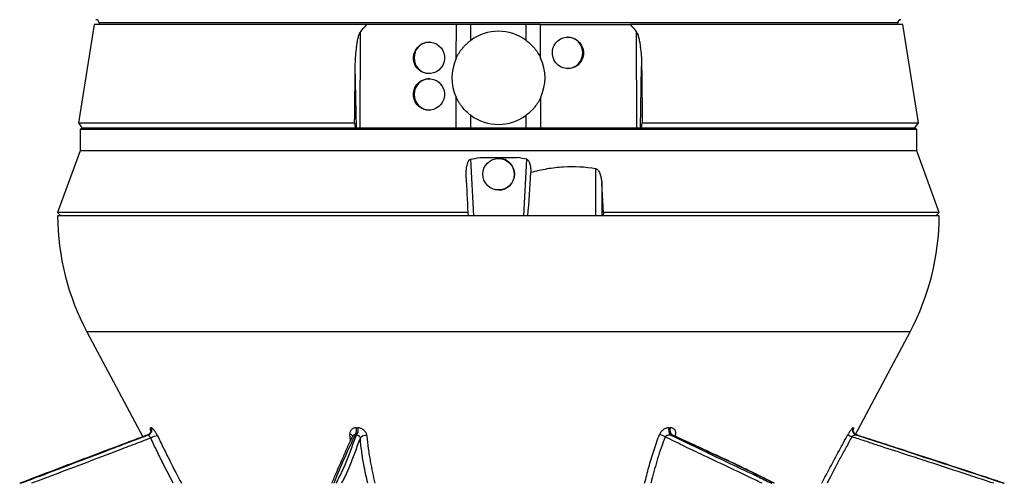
# Model space of a CAD drawing. Header units: millimetres. Extents: x 4080 to 7675, y 754 to 11989.
# Tile 3 of 6: x 4438 to 7398, y 3464 to 4859. Entities that reach past the tile are written whole.
import ezdxf

# ---------------------------------------------------------------- set-up
doc = ezdxf.new("R2010")
doc.units = ezdxf.units.MM
doc.header["$LTSCALE"] = 5

msp = doc.modelspace()

# ---------------------------------------------------------------- linework, layer by layer
at = {"color": 7, "linetype": 'Continuous', "lineweight": 25}
for p, q in [((4662.1, 4844.4), (4614.5, 4549.2)), ((5481.3, 4844.4), (4662.1, 4844.4)), ((4677, 4849.5), (4677.1, 4844.4)), ((5668.7, 4844.4), (5481.3, 4844.4)), ((5750.6, 4844.4), (5668.7, 4844.4)), ((5750.3, 4743.7), (5750.6, 4844.4)), ((5794, 4844.4), (5750.6, 4844.4)), ((5794, 4797.1), (5794, 4844.4)), ((5877.1, 4844.4), (5794, 4844.4)), ((5960.2, 4844.4), (5877.1, 4844.4)), ((6003.6, 4844.4), (5960.2, 4844.4)), ((5960.2, 4797.1), (5960.2, 4844.4)), ((6003.9, 4743.7), (6003.6, 4844.4)), ((6003.6, 4844.4), (6085.5, 4844.4)), ((6085.5, 4844.4), (6272.9, 4844.4)), ((7092.1, 4844.4), (6272.9, 4844.4)), ((7077.1, 4844.4), (7077.2, 4849.5)), ((7139.7, 4549.2), (7092.1, 4844.4)), ((5461, 4534.4), (5461.9, 4821.9)), ((6293.2, 4534.4), (6292.4, 4821.9)), ((5449.9, 4534.4), (5446.7, 4718.8)), ((6304.3, 4534.4), (6307.5, 4718.8)), ((5749.6, 4534.4), (5749.9, 4625.9)), ((6004.6, 4534.4), (6004.3, 4625.9)), ((5794, 4534.4), (5794, 4571.7)), ((5960.2, 4534.4), (5960.2, 4571.7)), ((4614.5, 4549.2), (4625.2, 4534.4)), ((4614.5, 4549.2), (5444.7, 4549.2)), ((4624.6, 4534.4), (4619.6, 4529.4)), ((4619.6, 4529.4), (4619.6, 4464.4)), ((7134.6, 4529.4), (4619.6, 4529.4)), ((4624.6, 4534.4), (7129.6, 4534.4)), ((5444.7, 4549.2), (5446.8, 4534.4)), ((6307.4, 4534.4), (6309.5, 4549.2)), ((6309.5, 4549.2), (7139.7, 4549.2)), ((7129, 4534.4), (7139.7, 4549.2)), ((7134.6, 4529.4), (7129.6, 4534.4)), ((7134.6, 4464.4), (7134.6, 4529.4)), ((4619.6, 4464.4), (4552.1, 4279.4)), ((7134.6, 4464.4), (4619.6, 4464.4)), ((5821.3, 4444.4), (5933.7, 4444.4)), ((5877.5, 4441.9), (5877.5, 4441.9)), ((7202.1, 4279.4), (7134.6, 4464.4)), ((5792.7, 4439.3), (5801.6, 4269.4)), ((5953.3, 4269.4), (5962.2, 4439.3)), ((6170.2, 4269.4), (6170.2, 4410.8)), ((6193.2, 4279.4), (6187.6, 4367.2)), ((6187.6, 4367.2), (6187.6, 4269.4)), ((5877.5, 4346.9), (5877.5, 4346.9)), ((4552.1, 4279.4), (4562.1, 4269.4)), ((5786.1, 4279.4), (4552.1, 4279.4)), ((7202.1, 4269.4), (4552.1, 4269.4)), ((5786.6, 4269.4), (5786.1, 4279.4)), ((6193.2, 4279.4), (6191.5, 4269.4)), ((7202.1, 4279.4), (6193.2, 4279.4)), ((7192.1, 4269.4), (7202.1, 4279.4)), ((4639.9, 3920.1), (4807.7, 3604.4)), ((6950.1, 3611.3), (7114.3, 3920.1)), ((4832, 3631.6), (4833.3, 3631.6)), ((5449.9, 3631.6), (5454.2, 3631.6)), ((6389.5, 3631.6), (6393.6, 3631.6)), ((6943.2, 3631.6), (6944.1, 3631.6)), ((4825.1, 3610.3), (4823.8, 3610.3)), ((5450.9, 3610.3), (5446.5, 3610.3)), ((6397.7, 3610.3), (6393.5, 3610.3)), ((6952.4, 3610.3), (6951.6, 3610.3))]:
    msp.add_line(p, q, dxfattribs=at)
at = {"color": 8, "linetype": 'Continuous', "lineweight": 25}
for p, q in [((5877.1, 4849.5), (4677, 4849.5)), ((7077.2, 4849.5), (5877.1, 4849.5)), ((7114.3, 3920.1), (4639.9, 3920.1)), ((5432.1, 3593.2), (5430.1, 3611.3)), ((4823.8, 3610.3), (4749.4, 3582.4))]:
    msp.add_line(p, q, dxfattribs=at)
at = {"color": 8, "linetype": 'Continuous', "lineweight": 25, "flags": 128}
msp.add_lwpolyline([(6405.4, 3607.5), (6406, 3607.5), (6408.6, 3607.4)], dxfattribs=at)
at = {"color": 7, "linetype": 'Continuous', "lineweight": 25}
for centre, radius, start, end in [((4667, 4849.3), 10, 1, 89), ((7087.2, 4849.3), 10, 91, 179), ((5877.1, 4684.4), 140, 53.5819, 126.4181), ((6083.1, 4759.4), 47.5, 272.0138, 88.1599), ((5670.9, 4744.4), 47.5, 91.868, 267.9584), ((5877.1, 4684.4), 140, 154.9502, 204.7025), ((5877.1, 4684.4), 140, 335.2975, 25.0498), ((5671.1, 4634.4), 47.5, 92.0722, 267.7542), ((5877.1, 4684.4), 140, 233.5819, 306.4181), ((5877.5, 4394.4), 47.5, 270, 90), ((5302.1, 4272.2), 750, 180.2137, 208), ((6452.1, 4272.2), 750, 332, 359.7863), ((4818.6, 3624.5), 15.2, 290.2904, 27.6245), ((4819.8, 3624.5), 15.2, 290.3493, 27.6117), ((5424.9, 3624.6), 26, 326.5778, 15.5472), ((5429, 3624.6), 26.2, 326.8876, 15.4154), ((6355, 3573.6), 38.2, 53.2872, 80.8262), ((6410.9, 3624.6), 22.5, 161.9966, 219.3654), ((6414.9, 3624.6), 22.4, 161.8841, 219.6462), ((6985.8, 3692.9), 100.2, 234.5325, 242.2732), ((6956.6, 3624.5), 15.1, 152.1672, 250.6886), ((6957.4, 3624.5), 15.1, 152.1591, 250.7272), ((4853.8, 3570.3), 37.1, 92.2159, 125.9183), ((5477.1, 3588.8), 19.2, 76.4136, 142.7576)]:
    msp.add_arc(centre, radius, start, end, dxfattribs=at)
at = {"color": 8, "linetype": 'Continuous', "lineweight": 25}
msp.add_arc((5429.7, 3599), 12.2, 40.8867, 88.0253, dxfattribs=at)
at = {"color": 7, "linetype": 'Continuous', "lineweight": 25}
for centre, major_axis, ratio in [((6085.7, 4759.4), (-4.7, 47.3), 0.984511), ((5668.3, 4744.4), (4.7, 47.3), 0.984511), ((5668.1, 4634.4), (4.7, 47.3), 0.984511), ((5877.5, 4394.4), (-33.5, 33.6), 0.999986)]:
    msp.add_ellipse(centre, major_axis=major_axis, ratio=ratio, dxfattribs=at)
msp.add_ellipse((5961.1, 4418.6), major_axis=(21.1, 353.2), ratio=0.041753, start_param=4.278893, end_param=4.660644, dxfattribs=at)
for points in [[(5461.9, 4821.9), (5468.2, 4829.6), (5474.6, 4837.1), (5481.3, 4844.4)], [(6272.9, 4844.4), (6279.6, 4837.1), (6286.1, 4829.6), (6292.4, 4821.9)], [(5444.7, 4549.2), (5445.4, 4605.7), (5446, 4662.3), (5446.7, 4718.8)], [(6307.5, 4718.8), (6308.2, 4662.3), (6308.9, 4605.7), (6309.5, 4549.2)], [(5792.7, 4439.3), (5802.2, 4441.4), (5811.7, 4443), (5821.3, 4444.4)], [(5962.2, 4439.3), (5952.7, 4441.3), (5943.2, 4443), (5933.7, 4444.4)], [(5786.1, 4279.4), (5784.2, 4315.8), (5782.3, 4352.3), (5780.4, 4388.7)]]:
    msp.add_open_spline(points, degree=3, dxfattribs=at)
for points, knots in [([(5446.7, 4718.8), (5446.8, 4727.5), (5447.1, 4736.2), (5448.2, 4753.6), (5448.9, 4762.3), (5450.4, 4775.3), (5451, 4779.7), (5452.2, 4788.4), (5453, 4792.7), (5454.6, 4801.3), (5455.6, 4805.6), (5457.3, 4811.9), (5458, 4814), (5459.2, 4817.1), (5459.6, 4818.2), (5460.6, 4820.1), (5461.1, 4821.1), (5461.9, 4821.9)], [0, 0, 0, 0, 0.25, 0.25, 0.5, 0.5, 0.625, 0.625, 0.75, 0.75, 0.875, 0.875, 0.9375, 0.9375, 0.96875, 0.96875, 1, 1, 1, 1]), ([(5750.3, 4743.7), (5755.2, 4754.3), (5761.4, 4764), (5770.5, 4775.2), (5772.4, 4777.4), (5776.4, 4781.7), (5778.5, 4783.8), (5784.8, 4789.8), (5789.3, 4793.6), (5794, 4797.1)], [0, 0, 0, 0, 0.5, 0.5, 0.625, 0.625, 0.75, 0.75, 1, 1, 1, 1]), ([(5960.2, 4797.1), (5969.7, 4790.1), (5978, 4782.1), (5987.2, 4770.9), (5989, 4768.6), (5992.4, 4763.9), (5994, 4761.5), (5998.7, 4754.1), (6001.5, 4749), (6003.9, 4743.7)], [0, 0, 0, 0, 0.5, 0.5, 0.625, 0.625, 0.75, 0.75, 1, 1, 1, 1]), ([(6292.4, 4821.9), (6293.1, 4821.1), (6293.6, 4820.1), (6294.6, 4818.1), (6295, 4817.1), (6296.2, 4814), (6296.9, 4811.9), (6298.7, 4805.5), (6299.6, 4801.3), (6301.3, 4792.6), (6302, 4788.3), (6303.2, 4779.6), (6303.8, 4775.3), (6305.3, 4762.3), (6306, 4753.6), (6307.1, 4736.2), (6307.4, 4727.5), (6307.5, 4718.8)], [0, 0, 0, 0, 0.03125, 0.03125, 0.0625, 0.0625, 0.125, 0.125, 0.25, 0.25, 0.375, 0.375, 0.5, 0.5, 0.75, 0.75, 1, 1, 1, 1]), ([(5794, 4571.7), (5784.4, 4578.8), (5776, 4586.9), (5766.7, 4598.2), (5764.9, 4600.6), (5761.5, 4605.4), (5759.9, 4607.8), (5755.2, 4615.3), (5752.4, 4620.5), (5749.9, 4625.9)], [0, 0, 0, 0, 0.5, 0.5, 0.625, 0.625, 0.75, 0.75, 1, 1, 1, 1]), ([(6004.3, 4625.9), (5999.4, 4615.2), (5993.2, 4605.3), (5984, 4593.9), (5982, 4591.7), (5978, 4587.3), (5975.9, 4585.2), (5969.5, 4579.1), (5965, 4575.3), (5960.2, 4571.7)], [0, 0, 0, 0, 0.5, 0.5, 0.625, 0.625, 0.75, 0.75, 1, 1, 1, 1]), ([(5780.4, 4388.7), (5780.1, 4393.2), (5780.1, 4397.6), (5780.4, 4406.6), (5780.8, 4411), (5781.8, 4417.7), (5782.2, 4419.9), (5783.2, 4424.3), (5783.8, 4426.5), (5785, 4429.7), (5785.4, 4430.8), (5786.3, 4432.9), (5786.8, 4433.9), (5788.1, 4435.8), (5788.8, 4436.8), (5790.5, 4438.4), (5791.5, 4439.1), (5792.7, 4439.3)], [0, 0, 0, 0, 0.25, 0.25, 0.5, 0.5, 0.625, 0.625, 0.75, 0.75, 0.8125, 0.8125, 0.875, 0.875, 0.9375, 0.9375, 1, 1, 1, 1]), ([(5962.2, 4439.3), (5962.7, 4439.2), (5963.1, 4439), (5964, 4438.6), (5964.4, 4438.3), (5965.5, 4437.4), (5966.1, 4436.7), (5967.8, 4434.5), (5968.6, 4432.8), (5970.1, 4429.5), (5970.7, 4427.7), (5971.7, 4424.3), (5972.1, 4422.5), (5973.2, 4417.3), (5973.7, 4413.7), (5974.4, 4406.6), (5974.6, 4403), (5974.7, 4399.4)], [0, 0, 0, 0, 0.03125, 0.03125, 0.0625, 0.0625, 0.125, 0.125, 0.25, 0.25, 0.375, 0.375, 0.5, 0.5, 0.75, 0.75, 1, 1, 1, 1]), ([(6170.2, 4410.8), (6137.6, 4416), (6105, 4417.6), (6055.9, 4414.7), (6039.6, 4412.8), (6006.8, 4407.4), (5990.7, 4403.8), (5974.7, 4399.4)], [0, 0, 0, 0, 0.5, 0.5, 0.75, 0.75, 1, 1, 1, 1]), ([(6170.2, 4410.8), (6170.8, 4410.7), (6171.3, 4410.6), (6172.3, 4410.1), (6172.7, 4409.9), (6174, 4409), (6174.8, 4408.2), (6176.2, 4406.6), (6176.9, 4405.8), (6178, 4404.1), (6178.6, 4403.1), (6180, 4400.4), (6180.9, 4398.5), (6182.3, 4394.7), (6183, 4392.8), (6184.7, 4387), (6185.6, 4383.1), (6186.9, 4375.1), (6187.4, 4371.2), (6187.6, 4367.2)], [0, 0, 0, 0, 0.03125, 0.03125, 0.0625, 0.0625, 0.125, 0.125, 0.1875, 0.1875, 0.25, 0.25, 0.375, 0.375, 0.5, 0.5, 0.75, 0.75, 1, 1, 1, 1]), ([(4832.4, 3621.7), (4832.4, 3621.7), (4832.4, 3621.7), (4832.4, 3620.4), (4831.8, 3617.8), (4830, 3614.6), (4827.1, 3611.7), (4824.6, 3610.8), (4823.5, 3610.3)], [0, 0, 0, 0, 0.086208, 0.217363, 0.390448, 0.592477, 0.811796, 1, 1, 1, 1]), ([(4852.4, 3607.4), (4851.7, 3608.9), (4850.9, 3610.4), (4849.3, 3613.5), (4848.4, 3615), (4846.6, 3617.9), (4845.7, 3619.3), (4844.3, 3621.3), (4843.9, 3622), (4842.9, 3623.2), (4842, 3624.4), (4841.1, 3625.5), (4840.2, 3626.5), (4839.8, 3627), (4838.5, 3628.3), (4837.7, 3629.1), (4836.2, 3630.3), (4835.5, 3630.8), (4834.3, 3631.4), (4833.7, 3631.6), (4833.3, 3631.6)], [0, 0, 0, 0, 0.125, 0.125, 0.25, 0.25, 0.375, 0.375, 0.4375, 0.4375, 0.5, 0.5625, 0.5625, 0.625, 0.625, 0.75, 0.75, 0.875, 0.875, 1, 1, 1, 1]), ([(5449.9, 3631.6), (5448.4, 3631.6), (5447, 3631.4), (5444.2, 3630.9), (5442.9, 3630.5), (5440.4, 3629.5), (5439.2, 3628.9), (5437.1, 3627.5), (5436.1, 3626.6), (5434.3, 3624.8), (5433.5, 3623.8), (5432.1, 3621.6), (5431.6, 3620.4), (5430.7, 3618), (5430.4, 3616.7), (5430.1, 3614), (5430, 3612.7), (5430.1, 3611.3)], [0, 0, 0, 0, 0.125, 0.125, 0.25, 0.25, 0.375, 0.375, 0.5, 0.5, 0.625, 0.625, 0.75, 0.75, 0.875, 0.875, 1, 1, 1, 1]), ([(5481.6, 3607.4), (5481.5, 3608.9), (5481.2, 3610.4), (5480.3, 3613.5), (5479.7, 3615), (5478.2, 3617.9), (5477.3, 3619.3), (5475.7, 3621.3), (5475.1, 3622), (5473.9, 3623.2), (5472.7, 3624.4), (5471.4, 3625.5), (5470, 3626.5), (5469.2, 3627), (5467, 3628.3), (5465.5, 3629.1), (5462.3, 3630.3), (5460.7, 3630.8), (5457.4, 3631.4), (5455.8, 3631.6), (5454.2, 3631.6)], [0, 0, 0, 0, 0.125, 0.125, 0.25, 0.25, 0.375, 0.375, 0.4375, 0.4375, 0.5, 0.5625, 0.5625, 0.625, 0.625, 0.75, 0.75, 0.875, 0.875, 1, 1, 1, 1]), ([(6389.5, 3631.6), (6388.1, 3631.6), (6386.6, 3631.4), (6383.7, 3630.9), (6382.3, 3630.5), (6379.4, 3629.5), (6378, 3628.9), (6375.2, 3627.5), (6373.9, 3626.6), (6371.3, 3624.8), (6370.1, 3623.8), (6367.8, 3621.6), (6366.7, 3620.4), (6364.7, 3618), (6363.8, 3616.7), (6362.3, 3614), (6361.6, 3612.7), (6361.1, 3611.3)], [0, 0, 0, 0, 0.125, 0.125, 0.25, 0.25, 0.375, 0.375, 0.5, 0.5, 0.625, 0.625, 0.75, 0.75, 0.875, 0.875, 1, 1, 1, 1]), ([(6408.6, 3607.4), (6409.2, 3608.9), (6409.6, 3610.4), (6410.1, 3613.5), (6410.3, 3615), (6410.1, 3617.9), (6409.9, 3619.3), (6409.3, 3621.3), (6409.1, 3622), (6408.5, 3623.2), (6407.9, 3624.4), (6407.1, 3625.5), (6406.3, 3626.5), (6405.8, 3627), (6404.3, 3628.3), (6403.2, 3629.1), (6400.8, 3630.3), (6399.4, 3630.8), (6396.6, 3631.4), (6395.1, 3631.6), (6393.6, 3631.6)], [0, 0, 0, 0, 0.125, 0.125, 0.25, 0.25, 0.375, 0.375, 0.4375, 0.4375, 0.5, 0.5625, 0.5625, 0.625, 0.625, 0.75, 0.75, 0.875, 0.875, 1, 1, 1, 1]), ([(6943.2, 3631.6), (6942.9, 3631.6), (6942.6, 3631.4), (6941.7, 3630.9), (6941.3, 3630.5), (6940.2, 3629.5), (6939.6, 3628.9), (6938.3, 3627.5), (6937.6, 3626.6), (6936.2, 3624.8), (6935.4, 3623.8), (6933.9, 3621.6), (6933.1, 3620.4), (6931.5, 3618), (6930.7, 3616.7), (6929.2, 3614), (6928.4, 3612.7), (6927.6, 3611.3)], [0, 0, 0, 0, 0.125, 0.125, 0.25, 0.25, 0.375, 0.375, 0.5, 0.5, 0.625, 0.625, 0.75, 0.75, 0.875, 0.875, 1, 1, 1, 1]), ([(6951.9, 3610.7), (6951.3, 3610.9), (6949.2, 3611.6), (6946.4, 3614), (6944.2, 3617.3), (6943.1, 3620.4), (6942.9, 3622.8), (6942.9, 3624.1), (6943, 3624.5), (6943, 3624.5), (6943, 3624.4)], [0, 0, 0, 0, 0.08852, 0.307711, 0.490588, 0.648943, 0.786151, 0.888371, 0.978372, 1, 1, 1, 1]), ([(4749.4, 3582.4), (4731, 3575.5), (4644.4, 3543.1), (4542.2, 3504.2), (4456.7, 3471.6), (4439, 3464.8), (4438, 3464.4)], [0, 0, 0, 0, 0.175576, 0.827191, 0.990105, 1, 1, 1, 1]), ([(4824, 3610.5), (4814.6, 3607), (4789.3, 3597.6), (4764.3, 3588.2), (4748.6, 3582.2)], [0, 0, 0, 0, 0.371533, 1, 1, 1, 1]), ([(4823.8, 3610.3), (4823.8, 3610.3), (4823.8, 3610.4), (4824, 3610.3), (4824.1, 3610.2)], [0, 0, 0, 0, 0.4300103, 1, 1, 1, 1]), ([(4825.1, 3610.3), (4825.1, 3610.2), (4825.1, 3610.1), (4825.2, 3609.8), (4825.3, 3609.5), (4825.6, 3609), (4825.8, 3608.6), (4826.3, 3607.9), (4826.6, 3607.4), (4827.3, 3606.5), (4827.7, 3605.9), (4828.5, 3604.8), (4828.9, 3604.3), (4829.8, 3603.1), (4830.3, 3602.5), (4831.2, 3601.4), (4831.6, 3600.9), (4832.1, 3600.4)], [0, 0, 0, 0, 0.125, 0.125, 0.25, 0.25, 0.375, 0.375, 0.5, 0.5, 0.625, 0.625, 0.75, 0.75, 0.875, 0.875, 1, 1, 1, 1]), ([(5439, 3607.5), (5437, 3603.5), (5429.7, 3588.8), (5418.3, 3563.2), (5402.2, 3525.2), (5387.3, 3492.7), (5378, 3469.9), (5375.8, 3464.4)], [0, 0, 0, 0, 0.084931, 0.310871, 0.532386, 0.887545, 1, 1, 1, 1]), ([(5450.9, 3610.3), (5451.5, 3610.2), (5452, 3610.1), (5453.2, 3609.8), (5453.8, 3609.5), (5455, 3609), (5455.6, 3608.6), (5456.8, 3607.9), (5457.4, 3607.4), (5458.5, 3606.5), (5459, 3605.9), (5460, 3604.8), (5460.3, 3604.3), (5461, 3603.1), (5461.3, 3602.5), (5461.7, 3601.4), (5461.8, 3600.9), (5461.9, 3600.4)], [0, 0, 0, 0, 0.125, 0.125, 0.25, 0.25, 0.375, 0.375, 0.5, 0.5, 0.625, 0.625, 0.75, 0.75, 0.875, 0.875, 1, 1, 1, 1]), ([(6377.8, 3604.2), (6378.6, 3605.2), (6379.6, 3606.1), (6382, 3607.7), (6383.3, 3608.4), (6385.3, 3609.2), (6386, 3609.4), (6387.5, 3609.8), (6388.2, 3610), (6389.7, 3610.2), (6390.5, 3610.3), (6392, 3610.4), (6392.7, 3610.4), (6393.5, 3610.3)], [0, 0, 0, 0, 0.25, 0.25, 0.5, 0.5, 0.625, 0.625, 0.75, 0.75, 0.875, 0.875, 1, 1, 1, 1]), ([(6706.7, 3464.4), (6689.5, 3473), (6657.6, 3489), (6610.2, 3512.2), (6563.6, 3534.2), (6505.9, 3561), (6452, 3585.8), (6414.2, 3603.4), (6402.3, 3609), (6401.7, 3609.2)], [0, 0, 0, 0, 0.176025, 0.327, 0.476185, 0.631654, 0.88289, 0.994785, 1, 1, 1, 1]), ([(6939.1, 3604.2), (6940.3, 3605.2), (6941.4, 3606.1), (6943.8, 3607.7), (6944.9, 3608.4), (6946.6, 3609.2), (6947.1, 3609.4), (6948.2, 3609.8), (6948.7, 3610), (6949.6, 3610.2), (6950, 3610.3), (6950.9, 3610.4), (6951.2, 3610.4), (6951.6, 3610.3)], [0, 0, 0, 0, 0.25, 0.25, 0.5, 0.5, 0.625, 0.625, 0.75, 0.75, 0.875, 0.875, 1, 1, 1, 1]), ([(6951.6, 3610.3), (7001.2, 3594.1), (7129.1, 3552.4), (7276.2, 3504.2), (7375, 3471.6), (7395.7, 3464.8), (7396.9, 3464.4)], [0, 0, 0, 0, 0.333704, 0.860336, 0.992003, 1, 1, 1, 1]), ([(7397.6, 3464.4), (7375.7, 3471.7), (7311.7, 3492.9), (7205.8, 3527.8), (7100.8, 3562.1), (7016.8, 3589.4), (6974.4, 3603.2), (6952.9, 3610.1), (6952.4, 3610.3)], [0, 0, 0, 0, 0.147184, 0.43046, 0.713708, 0.855336, 0.996958, 1, 1, 1, 1])]:
    msp.add_open_spline(points, degree=3, knots=knots, dxfattribs=at)
at = {"color": 8, "linetype": 'Continuous', "lineweight": 25}
for points, knots in [([(4832, 3631.6), (4831.8, 3631.5), (4830.9, 3631.4), (4830, 3629.8), (4830.2, 3626.1), (4831.3, 3622.7), (4831.7, 3621.5)], [0, 0, 0, 0, 0.086728, 0.447734, 0.807217, 1, 1, 1, 1]), ([(6316.5, 3464.4), (6320.6, 3480.6), (6329, 3513.2), (6343.1, 3562.2), (6355.1, 3594.9), (6361.1, 3611.3)], [0, 0, 0, 0, 0.329207, 0.664161, 1, 1, 1, 1]), ([(6849, 3464.4), (6857.4, 3480.6), (6874.5, 3513.2), (6900.6, 3562.2), (6918.6, 3594.9), (6927.6, 3611.3)], [0, 0, 0, 0, 0.329207, 0.664161, 1, 1, 1, 1]), ([(6943.3, 3624.4), (6943.6, 3625.2), (6944.7, 3627.9), (6945.1, 3630.8), (6944.4, 3631.3), (6944.1, 3631.6)], [0, 0, 0, 0, 0.174187, 0.587875, 1, 1, 1, 1]), ([(4440.5, 3464.4), (4459.8, 3471.7), (4516.2, 3492.9), (4608.2, 3527.8), (4697.9, 3562.1), (4769.8, 3589.4), (4806.1, 3603.2), (4824.7, 3610.1), (4825.1, 3610.3)], [0, 0, 0, 0, 0.147184, 0.43046, 0.713708, 0.855336, 0.996958, 1, 1, 1, 1]), ([(4832.1, 3600.4), (4814, 3593.6), (4777.8, 3580.1), (4706.1, 3552.4), (4616.2, 3518.3), (4532.6, 3486.6), (4484.6, 3468.5), (4473.7, 3464.4)], [0, 0, 0, 0, 0.151763, 0.303535, 0.607074, 0.911193, 1, 1, 1, 1]), ([(4899.7, 3464.4), (4889.8, 3483.4), (4873.2, 3515.5), (4850.6, 3560.8), (4838.2, 3587.2), (4832.1, 3600.4)], [0, 0, 0, 0, 0.419292, 0.709356, 1, 1, 1, 1]), ([(4852.4, 3607.4), (4858.6, 3594.5), (4870.9, 3568.8), (4894.6, 3521.1), (4912.6, 3486.3), (4923.9, 3464.4)], [0, 0, 0, 0, 0.270598, 0.541881, 1, 1, 1, 1]), ([(5446.5, 3610.3), (5438.7, 3594.1), (5418.6, 3552.4), (5398.5, 3504.2), (5384.5, 3471.6), (5382, 3464.8), (5381.9, 3464.4)], [0, 0, 0, 0, 0.333704, 0.860336, 0.992003, 1, 1, 1, 1]), ([(5388.9, 3464.4), (5392.8, 3471.7), (5404.3, 3492.9), (5420, 3527.8), (5432.4, 3562.1), (5442.7, 3589.4), (5447.9, 3603.2), (5450.8, 3610.1), (5450.9, 3610.3)], [0, 0, 0, 0, 0.147184, 0.43046, 0.713708, 0.855336, 0.996958, 1, 1, 1, 1]), ([(5461.9, 3600.4), (5459.1, 3593.6), (5453.7, 3580.1), (5443.6, 3552.4), (5431, 3518.3), (5416.8, 3486.6), (5407.1, 3468.5), (5404.8, 3464.4)], [0, 0, 0, 0, 0.1517631, 0.3035351, 0.6070738, 0.9111934, 1, 1, 1, 1]), ([(5446.5, 3610.3), (5446.3, 3610.3), (5444.9, 3610.4), (5442.8, 3610.1), (5440.7, 3608.9), (5440.1, 3607.6), (5439.8, 3607)], [0, 0, 0, 0, 0.075164, 0.398207, 0.729805, 1, 1, 1, 1]), ([(5484.2, 3464.4), (5479.9, 3483.4), (5472.8, 3515.5), (5465.6, 3560.8), (5463.1, 3587.2), (5461.9, 3600.4)], [0, 0, 0, 0, 0.419292, 0.709356, 1, 1, 1, 1]), ([(5481.6, 3607.4), (5482.9, 3594.5), (5485.4, 3568.8), (5493, 3521.1), (5500.7, 3486.3), (5505.6, 3464.4)], [0, 0, 0, 0, 0.270598, 0.541881, 1, 1, 1, 1]), ([(6377.8, 3604.2), (6373.8, 3593.3), (6365.7, 3571.5), (6352.2, 3529.1), (6342.5, 3493.3), (6336.3, 3468.5), (6335.3, 3464.4)], [0, 0, 0, 0, 0.234984, 0.470422, 0.91277, 1, 1, 1, 1]), ([(6669.7, 3464.4), (6662, 3468.1), (6600.1, 3497.4), (6521.7, 3535.8), (6439.4, 3573.6), (6404.9, 3591.7), (6386.9, 3600), (6377.8, 3604.2)], [0, 0, 0, 0, 0.07843, 0.627767, 0.813843, 0.90695, 1, 1, 1, 1]), ([(6393.5, 3610.3), (6427, 3594.1), (6513.4, 3552.4), (6615.3, 3504.2), (6683.3, 3471.6), (6697.9, 3464.8), (6698.7, 3464.4)], [0, 0, 0, 0, 0.333704, 0.860336, 0.992003, 1, 1, 1, 1]), ([(6704.9, 3464.4), (6690.5, 3471.7), (6648.5, 3492.9), (6576.1, 3527.8), (6501.9, 3562.1), (6442.7, 3589.4), (6412.8, 3603.2), (6398, 3610.1), (6397.7, 3610.3)], [0, 0, 0, 0, 0.147184, 0.43046, 0.713708, 0.855336, 0.996958, 1, 1, 1, 1]), ([(6397.7, 3610.3), (6398.9, 3610.1), (6400.4, 3610), (6401.5, 3609.3), (6401.7, 3609.2)], [0, 0, 0, 0, 0.8519501, 1, 1, 1, 1]), ([(6939.1, 3604.2), (6933.2, 3593.3), (6921.3, 3571.5), (6898.3, 3529.1), (6879.6, 3493.3), (6866.9, 3468.5), (6864.8, 3464.4)], [0, 0, 0, 0, 0.234984, 0.470422, 0.91277, 1, 1, 1, 1]), ([(7365.8, 3464.4), (7354.6, 3468.1), (7265.5, 3497.4), (7149.8, 3535.8), (7031.8, 3573.6), (6979, 3591.7), (6952.4, 3600), (6939.1, 3604.2)], [0, 0, 0, 0, 0.07843, 0.627767, 0.813843, 0.90695, 1, 1, 1, 1])]:
    msp.add_open_spline(points, degree=3, knots=knots, dxfattribs=at)

doc.saveas('drawing.dxf')
